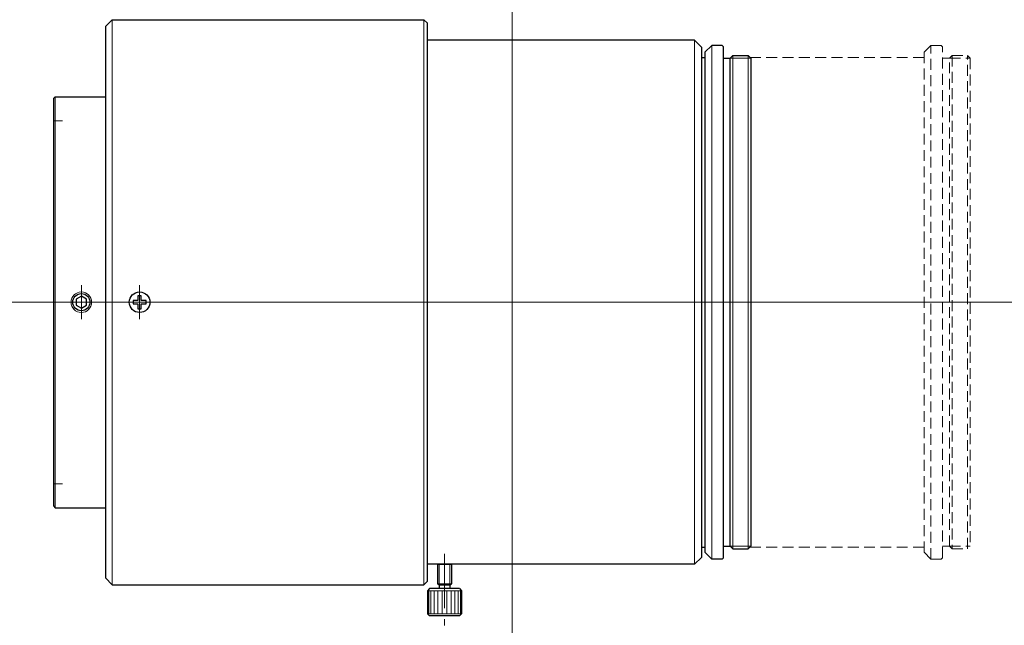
# Model space of a CAD drawing. Header units: millimetres. Extents: x -22 to 122, y 3 to 91.
import ezdxf

# ---------------------------------------------------------------- set-up
doc = ezdxf.new("R2010")
doc.units = ezdxf.units.MM
doc.header["$LTSCALE"] = 0.25
doc.linetypes.add('CENTER', pattern=[50.8, 31.75, -6.35, 6.35, -6.35])
doc.linetypes.add('HIDDEN', pattern=[9.525, 6.35, -3.175])
doc.layers.add('00_補助線', color=252, linetype='Continuous', lineweight=0, plot=False)
for name, color, linetype, lineweight in [('01_中心線', 1, 'CENTER', 20), ('VS-FR32-53V_M72 外観図', 7, 'Continuous', 30), ('ﾋﾞｽ・ﾈｼﾞ', 7, 'Continuous', 30)]:
    doc.layers.add(name, color=color, linetype=linetype, lineweight=lineweight)

# ---------------------------------------------------------------- blocks, each defined once
blk = doc.blocks.new('HM30##')
at = {"layer": 'VS-FR32-53V_M72 外観図'}
blk.add_lwpolyline([(-0.75, -0.43), (0, -0.87), (0.75, -0.43), (0.75, 0.43), (0, 0.87), (-0.75, 0.43)], close=True, dxfattribs=at)
at = {"layer": 'VS-FR32-53V_M72 外観図', "lineweight": 9}
blk.add_circle((0, 0), 1.5, dxfattribs=at)
at = {"layer": 'VS-FR32-53V_M72 外観図'}
blk.add_circle((0, 0), 1.25, dxfattribs=at)

msp = doc.modelspace()

# ---------------------------------------------------------------- linework, layer by layer
at = {"layer": '00_補助線'}
for p, q in [((-15.6, 76.5), (-16.85, 76.5)), ((-15.6, 23.5), (-16.85, 23.5))]:
    msp.add_line(p, q, dxfattribs=at)
for direction in [(0, 1), (1, 0)]:
    msp.add_xline((50, 50), direction, dxfattribs=at)
at = {"layer": '01_中心線'}
for p, q in [((-12.85, 47.5), (-12.85, 52.5)), ((-4.35, 47.5), (-4.35, 52.5)), ((-21.85, 50), (121.85, 50)), ((40.15, 13.27), (40.15, 2.82))]:
    msp.add_line(p, q, dxfattribs=at)
at = {"layer": 'VS-FR32-53V_M72 外観図'}
for p, q in [((-8.35, 91.25), (-9.35, 90.25)), ((-8.35, 91.25), (37.15, 91.25)), ((37.65, 90.75), (37.15, 91.25)), ((37.65, 9.25), (37.65, 90.75)), ((-9.35, 90.25), (-9.35, 9.75)), ((76.65, 88.25), (37.65, 88.25)), ((76.65, 88.25), (77.65, 87.25)), ((77.65, 87.25), (77.65, 12.75)), ((78.15, 86.5), (79.15, 87.5)), ((78.15, 86.5), (78.15, 13.5)), ((80.65, 87.5), (79.15, 87.5)), ((80.85, 87.3), (80.65, 87.5)), ((80.85, 12.7), (80.85, 87.3)), ((77.65, 85.75), (78.15, 85.75)), ((80.85, 85.62), (81.85, 85.62)), ((82.23, 86), (81.85, 85.62)), ((81.85, 14.37), (81.85, 85.62)), ((82.23, 86), (84.47, 86)), ((84.85, 85.62), (84.47, 86)), ((84.85, 85.62), (84.85, 14.37)), ((-16.85, 79.8), (-16.65, 80)), ((-16.85, 20.2), (-16.85, 79.8)), ((-16.65, 80), (-9.35, 80)), ((-16.85, 20.2), (-16.65, 20)), ((-16.65, 20), (-9.35, 20)), ((80.85, 14.37), (81.85, 14.37)), ((82.23, 14), (81.85, 14.37)), ((84.85, 14.37), (84.47, 14)), ((77.65, 14.25), (78.15, 14.25)), ((78.15, 13.5), (79.15, 12.5)), ((82.23, 14), (84.47, 14)), ((76.65, 11.75), (37.65, 11.75)), ((76.65, 11.75), (77.65, 12.75)), ((80.65, 12.5), (79.15, 12.5)), ((80.85, 12.7), (80.65, 12.5)), ((-8.35, 8.75), (-9.35, 9.75)), ((-8.35, 8.75), (37.15, 8.75)), ((37.65, 9.25), (37.15, 8.75))]:
    msp.add_line(p, q, dxfattribs=at)
at = {"layer": 'VS-FR32-53V_M72 外観図', "lineweight": 20}
for p, q in [((-8.35, 8.75), (-8.35, 91.25)), ((76.65, 11.75), (76.65, 88.25)), ((79.15, 12.5), (79.15, 87.5)), ((81.85, 85.62), (84.85, 85.62)), ((81.85, 14.37), (84.85, 14.37))]:
    msp.add_line(p, q, dxfattribs=at)
at = {"layer": 'VS-FR32-53V_M72 外観図', "lineweight": 9}
for p, q in [((37.15, 91.25), (37.15, 8.75)), ((82.23, 86), (82.23, 14)), ((84.47, 14), (84.47, 86)), ((-16.65, 80), (-16.65, 20))]:
    msp.add_line(p, q, dxfattribs=at)
at = {"layer": 'VS-FR32-53V_M72 外観図', "color": 3, "linetype": 'HIDDEN', "lineweight": 20}
for p, q in [((110.15, 86.5), (111.15, 87.5)), ((110.15, 86.5), (110.15, 13.5)), ((112.65, 87.5), (111.15, 87.5)), ((111.15, 12.5), (111.15, 87.5)), ((112.85, 87.3), (112.65, 87.5)), ((112.85, 12.7), (112.85, 87.3)), ((84.72, 85.75), (110.15, 85.75)), ((112.85, 85.62), (113.85, 85.62)), ((114.23, 86), (113.85, 85.62)), ((113.85, 85.62), (116.85, 85.62)), ((113.85, 14.37), (113.85, 85.62)), ((114.23, 86), (116.47, 86)), ((114.23, 86), (114.23, 14)), ((116.85, 85.62), (116.47, 86)), ((116.47, 14), (116.47, 86)), ((116.85, 85.62), (116.85, 14.37)), ((112.85, 14.37), (113.85, 14.37)), ((114.23, 14), (113.85, 14.37)), ((113.85, 14.37), (116.85, 14.37)), ((84.72, 14.25), (110.15, 14.25)), ((110.15, 13.5), (111.15, 12.5)), ((114.23, 14), (116.47, 14)), ((112.65, 12.5), (111.15, 12.5)), ((112.85, 12.7), (112.65, 12.5))]:
    msp.add_line(p, q, dxfattribs=at)
at = {"layer": 'ﾋﾞｽ・ﾈｼﾞ', "ltscale": 0.5}
for p, q in [((-4.6, 50.95), (-4.6, 50.25)), ((-4.1, 50.95), (-4.6, 50.95)), ((-4.1, 50.25), (-4.1, 50.95)), ((-5.3, 50.25), (-5.3, 49.75)), ((-4.6, 50.25), (-5.3, 50.25)), ((-5.3, 49.75), (-4.6, 49.75)), ((-4.6, 49.75), (-4.6, 49.05)), ((-4.6, 49.05), (-4.1, 49.05)), ((-3.4, 50.25), (-4.1, 50.25)), ((-4.1, 49.75), (-3.4, 49.75)), ((-4.1, 49.05), (-4.1, 49.75)), ((-3.4, 49.75), (-3.4, 50.25))]:
    msp.add_line(p, q, dxfattribs=at)
at = {"layer": 'ﾋﾞｽ・ﾈｼﾞ'}
for p, q in [((39.15, 11.75), (41.15, 11.75)), ((39.15, 11.75), (39.15, 8.9)), ((41.15, 11.75), (41.15, 8.9)), ((39.35, 8.7), (39.15, 8.9)), ((39.35, 8.7), (39.35, 8.2)), ((40.95, 8.7), (39.35, 8.7)), ((40.95, 8.7), (41.15, 8.9)), ((40.95, 8.7), (40.95, 8.2)), ((37.98, 8.2), (37.65, 7.87)), ((37.65, 7.87), (37.65, 4.52)), ((42.33, 8.2), (37.98, 8.2)), ((42.33, 8.2), (42.65, 7.87)), ((42.65, 7.87), (42.65, 4.52)), ((37.98, 4.2), (37.65, 4.52)), ((42.33, 4.2), (42.65, 4.52)), ((42.33, 4.2), (37.98, 4.2))]:
    msp.add_line(p, q, dxfattribs=at)
at = {"layer": 'ﾋﾞｽ・ﾈｼﾞ', "lineweight": 9}
for p, q in [((39.35, 11.75), (39.35, 8.7)), ((40.95, 11.75), (40.95, 8.7)), ((41.15, 8.9), (39.15, 8.9))]:
    msp.add_line(p, q, dxfattribs=at)
at = {"layer": 'ﾋﾞｽ・ﾈｼﾞ', "lineweight": 20}
for p, q in [((42.65, 7.87), (37.65, 7.87)), ((37.84, 4.52), (37.84, 7.87)), ((38.17, 4.52), (38.17, 7.87)), ((38.63, 4.52), (38.63, 7.87)), ((39.19, 4.52), (39.19, 7.87)), ((39.82, 4.52), (39.82, 7.87)), ((40.48, 4.52), (40.48, 7.87)), ((41.11, 4.52), (41.11, 7.87)), ((41.67, 4.52), (41.67, 7.87)), ((42.13, 4.52), (42.13, 7.87)), ((42.46, 4.52), (42.46, 7.87)), ((42.65, 4.52), (37.65, 4.52))]:
    msp.add_line(p, q, dxfattribs=at)
at = {"layer": 'ﾋﾞｽ・ﾈｼﾞ', "ltscale": 0.5}
msp.add_circle((-4.35, 50), 1.5, dxfattribs=at)

# ---------------------------------------------------------------- block references
at = {"layer": 'ﾋﾞｽ・ﾈｼﾞ'}
msp.add_blockref('HM30##', (-12.85, 50), dxfattribs=at)

doc.saveas('drawing.dxf')
